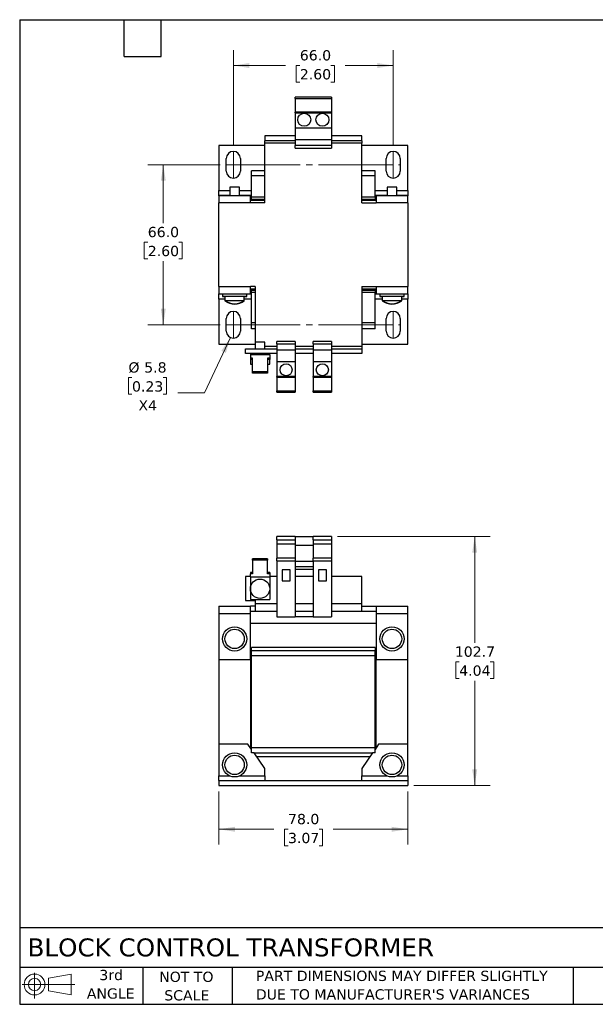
# Model space of a CAD drawing. Header units: millimetres. Extents: x 13 to 546, y 13 to 419.
# Tile 1 of 2: x 13 to 250, y 13 to 419. Entities that reach past the tile are written whole.
import ezdxf

# ---------------------------------------------------------------- set-up
doc = ezdxf.new("R2010")
doc.units = ezdxf.units.MM
doc.header["$LTSCALE"] = 2
doc.linetypes.add('SLD-Center', pattern=[19.05, 15.24, -1.27, 1.27, -1.27])
doc.linetypes.add('SLD-Solid', pattern=[0])
doc.layers.add('TEXT', color=140, linetype='SLD-Solid', lineweight=25)
doc.styles.add('SLDTEXTSTYLE0', font='VERDANA.TTF')
doc.dimstyles.new('SLDDIMSTYLE0', dxfattribs={"dimtxt": 4.316016, "dimasz": 6.604, "dimexe": 0, "dimexo": 0.0625, "dimgap": 1.079004, "dimtad": 0, "dimtih": 1, "dimtoh": 1, "dimrnd": 1e-09, "dimzin": 4, "dimdsep": 46, "dimtxsty": 'SLDTEXTSTYLE0', "dimsah": 1, "dimcen": 0.09, "dimadec": 0, "dimazin": 1, "dimtfac": 1, "dimtofl": 0, "dimtmove": 0, "dimatfit": 3, "dimfxl": 0, "dimfrac": 2, "dimtolj": 1, "dimtzin": 12, "dimarcsym": 0})
doc.dimstyles.new('SLDDIMSTYLE1', dxfattribs={"dimtxt": 4.316016, "dimasz": 6.604, "dimexe": 0, "dimexo": 0.0625, "dimgap": 1.079004, "dimtad": 0, "dimtih": 1, "dimtoh": 1, "dimrnd": 1e-09, "dimzin": 12, "dimdsep": 46, "dimtxsty": 'SLDTEXTSTYLE0', "dimsah": 1, "dimcen": 0.09, "dimadec": 0, "dimazin": 3, "dimtfac": 1, "dimtofl": 0, "dimtmove": 0, "dimatfit": 3, "dimfxl": 0, "dimfrac": 2, "dimtolj": 1, "dimtzin": 12, "dimarcsym": 0})
doc.dimstyles.new('SLDDIMSTYLE3', dxfattribs={"dimtxt": 4.316016, "dimasz": 6.604, "dimexe": 0, "dimexo": 0.0625, "dimgap": 1.079004, "dimtad": 0, "dimtih": 1, "dimtoh": 1, "dimrnd": 1e-09, "dimzin": 12, "dimdsep": 46, "dimtxsty": 'SLDTEXTSTYLE0', "dimsah": 1, "dimcen": 0, "dimadec": 0, "dimazin": 3, "dimtfac": 1, "dimtofl": 0, "dimtmove": 0, "dimatfit": 3, "dimfxl": 0, "dimfrac": 2, "dimtolj": 1, "dimtzin": 12, "dimarcsym": 0})

# ---------------------------------------------------------------- blocks, each defined once
blk = doc.blocks.new('Block11')
at = {"color": 7, "linetype": 'SLD-Solid', "lineweight": 18}
for p, q in [((5.18, 10.62), (5.18, 0)), ((10.96, 8.33), (20.35, 10.06)), ((10.96, 3.19), (10.96, 8.33)), ((20.35, 10.06), (20.35, 1.46)), ((0, 5.76), (21.75, 5.76)), ((10.96, 3.19), (20.35, 1.46))]:
    blk.add_line(p, q, dxfattribs=at)
for radius in [4.3, 2.57]:
    blk.add_circle((5.18, 5.76), radius, dxfattribs=at)
blk = doc.blocks.new('Block12')
at = {"color": 7, "linetype": 'Continuous'}
blk.add_blockref('Block11', (0, 0), dxfattribs=at)
blk = doc.blocks.new('_D')
at = {"color": 7, "linetype": 'SLD-Solid', "lineweight": 0}
for p, q in [((94.97, 100.49), (94.97, 78.6)), ((172.97, 100.49), (172.97, 78.6)), ((94.97, 84.95), (117.68, 84.95)), ((123.53, 84.95), (122.08, 84.95)), ((122.08, 84.95), (122.08, 78.09)), ((136.35, 84.95), (137.8, 84.95)), ((137.8, 84.95), (137.8, 78.09)), ((172.97, 84.95), (142.2, 84.95)), ((122.08, 78.09), (123.53, 78.09)), ((137.8, 78.09), (136.35, 78.09))]:
    blk.add_line(p, q, dxfattribs=at)
at = {"color": 7, "linetype": 'SLD-Solid', "lineweight": 18}
for points in [[(94.97, 84.95), (101.58, 83.93), (101.58, 85.97)], [(172.97, 84.95), (166.37, 85.97), (166.37, 83.93)]]:
    blk.add_solid(points, dxfattribs=at)
at = {"color": 7, "linetype": 'SLD-Solid', "lineweight": 18, "char_height": 4.233, "attachment_point": 1, "style": 'SLDTEXTSTYLE0'}
for s, insert in [('78.0', (123.53, 91.29)), ('3.07', (123.53, 83.47))]:
    blk.add_mtext(s, dxfattribs=dict(at, insert=insert))
blk = doc.blocks.new('_D_1')
at = {"color": 7, "linetype": 'SLD-Solid', "lineweight": 0}
for p, q in [((144.01, 205.73), (206.99, 205.73)), ((200.64, 205.73), (200.64, 161.87)), ((194.23, 154.04), (192.78, 154.04)), ((192.78, 154.04), (192.78, 147.18)), ((207.05, 154.04), (208.5, 154.04)), ((208.5, 154.04), (208.5, 147.18)), ((192.78, 147.18), (194.23, 147.18)), ((208.5, 147.18), (207.05, 147.18)), ((200.64, 103.03), (200.64, 146.22)), ((175.51, 103.03), (206.99, 103.03))]:
    blk.add_line(p, q, dxfattribs=at)
at = {"color": 7, "linetype": 'SLD-Solid', "lineweight": 18}
for points in [[(200.64, 205.73), (199.62, 199.12), (201.66, 199.12)], [(200.64, 103.03), (201.66, 109.63), (199.62, 109.63)]]:
    blk.add_solid(points, dxfattribs=at)
at = {"color": 7, "linetype": 'SLD-Solid', "lineweight": 18, "char_height": 4.233, "attachment_point": 1, "style": 'SLDTEXTSTYLE0'}
for s, insert in [('102.7', (192.43, 160.39)), ('4.04', (194.23, 152.56))]:
    blk.add_mtext(s, dxfattribs=dict(at, insert=insert))
blk = doc.blocks.new('_D_6')
at = {"color": 7, "linetype": 'SLD-Solid', "lineweight": 0}
for p, q in [((100.95, 367.27), (100.95, 406.54)), ((166.99, 367.27), (166.99, 406.54)), ((100.95, 400.19), (122.56, 400.19)), ((128.41, 400.19), (126.96, 400.19)), ((126.96, 400.19), (126.96, 393.33)), ((141.24, 400.19), (142.68, 400.19)), ((142.68, 400.19), (142.68, 393.33)), ((166.99, 400.19), (147.08, 400.19)), ((126.96, 393.33), (128.41, 393.33)), ((142.68, 393.33), (141.24, 393.33))]:
    blk.add_line(p, q, dxfattribs=at)
at = {"color": 7, "linetype": 'SLD-Solid', "lineweight": 18}
for points in [[(100.95, 400.19), (107.56, 399.17), (107.56, 401.2)], [(166.99, 400.19), (160.39, 401.2), (160.39, 399.17)]]:
    blk.add_solid(points, dxfattribs=at)
at = {"color": 7, "linetype": 'SLD-Solid', "lineweight": 18, "char_height": 4.233, "attachment_point": 1, "style": 'SLDTEXTSTYLE0'}
for s, insert in [('66.0', (128.41, 406.53)), ('2.60', (128.41, 398.7))]:
    blk.add_mtext(s, dxfattribs=dict(at, insert=insert))
blk = doc.blocks.new('_D_7')
at = {"color": 7, "linetype": 'SLD-Solid', "lineweight": 0}
for p, q in [((95.51, 359.23), (65.67, 359.23)), ((72.02, 359.23), (72.02, 335.06)), ((65.61, 327.23), (64.16, 327.23)), ((64.16, 327.23), (64.16, 320.37)), ((78.43, 327.23), (79.88, 327.23)), ((79.88, 327.23), (79.88, 320.37)), ((64.16, 320.37), (65.61, 320.37)), ((72.02, 293.19), (72.02, 319.41)), ((79.88, 320.37), (78.43, 320.37)), ((95.51, 293.19), (65.67, 293.19))]:
    blk.add_line(p, q, dxfattribs=at)
at = {"color": 7, "linetype": 'SLD-Solid', "lineweight": 18}
for points in [[(72.02, 359.23), (71, 352.63), (73.04, 352.63)], [(72.02, 293.19), (73.04, 299.8), (71, 299.8)]]:
    blk.add_solid(points, dxfattribs=at)
at = {"color": 7, "linetype": 'SLD-Solid', "lineweight": 18, "char_height": 4.233, "attachment_point": 1, "style": 'SLDTEXTSTYLE0'}
for s, insert in [('66.0', (65.61, 333.58)), ('2.60', (65.61, 325.75))]:
    blk.add_mtext(s, dxfattribs=dict(at, insert=insert))
blk = doc.blocks.new('_D_8')
at = {"color": 7, "linetype": 'SLD-Solid', "lineweight": 0}
for p, q in [((99.73, 287.96), (89.1, 265.08)), ((59.09, 271.35), (57.64, 271.35)), ((57.64, 271.35), (57.64, 264.49)), ((71.91, 271.35), (73.36, 271.35)), ((73.36, 271.35), (73.36, 264.49)), ((57.64, 264.49), (59.09, 264.49)), ((73.36, 264.49), (71.91, 264.49)), ((89.1, 265.08), (77.98, 265.08))]:
    blk.add_line(p, q, dxfattribs=at)
at = {"color": 7, "linetype": 'SLD-Solid', "lineweight": 18}
blk.add_solid([(99.73, 287.96), (96.03, 282.4), (97.87, 281.55)], dxfattribs=at)
at = {"color": 7, "linetype": 'SLD-Solid', "lineweight": 18, "char_height": 4.233, "attachment_point": 1, "style": 'SLDTEXTSTYLE0'}
for s, insert in [('%%c', (57.62, 277.69)), ('5.8', (64.14, 277.69)), ('0.23', (59.09, 269.86)), ('X4', (61.77, 262.04))]:
    blk.add_mtext(s, dxfattribs=dict(at, insert=insert))

msp = doc.modelspace()

# ---------------------------------------------------------------- linework, layer by layer
for p, q in [((141.473, 387.114), (126.473, 387.114)), ((126.473, 386.51), (126.473, 387.114)), ((126.473, 386.51), (141.473, 386.51)), ((126.473, 386.51), (126.473, 380.864)), ((141.473, 387.114), (141.473, 386.51)), ((141.473, 386.51), (141.473, 380.864)), ((141.473, 380.864), (126.473, 380.864)), ((126.473, 380.634), (126.473, 380.864)), ((126.473, 380.634), (141.473, 380.634)), ((126.473, 380.634), (126.473, 374.464)), ((141.473, 380.864), (141.473, 380.634)), ((141.473, 380.634), (141.473, 374.464)), ((126.473, 374.464), (141.473, 374.464)), ((126.473, 374.464), (126.473, 369.614)), ((141.473, 374.464), (141.473, 369.614)), ((113.973, 371.114), (113.973, 369.114)), ((126.473, 371.114), (113.973, 371.114)), ((153.973, 371.114), (141.473, 371.114)), ((153.973, 369.114), (153.973, 371.114)), ((113.973, 367.214), (94.973, 367.214)), ((94.973, 367.214), (94.973, 348.614)), ((126.473, 369.114), (113.973, 369.114)), ((113.973, 368.114), (113.973, 369.114)), ((126.473, 368.114), (113.973, 368.114)), ((113.973, 343.464), (113.973, 368.114)), ((126.473, 369.614), (141.473, 369.614)), ((126.473, 369.614), (126.473, 367.114)), ((141.473, 367.114), (126.473, 367.114)), ((126.473, 366.131), (126.473, 367.114)), ((126.473, 366.131), (141.473, 366.131)), ((141.473, 369.614), (141.473, 367.114)), ((153.973, 369.114), (141.473, 369.114)), ((153.973, 368.114), (141.473, 368.114)), ((141.473, 367.114), (141.473, 366.131)), ((153.973, 369.114), (153.973, 368.114)), ((153.973, 343.464), (153.973, 368.114)), ((172.973, 367.214), (153.973, 367.214)), ((172.973, 348.614), (172.973, 367.214)), ((98.053, 356.634), (98.053, 361.834)), ((103.853, 361.834), (103.853, 356.634)), ((164.093, 356.634), (164.093, 361.834)), ((169.893, 361.834), (169.893, 356.634)), ((113.973, 356.714), (108.473, 356.714)), ((108.473, 354.714), (108.473, 356.714)), ((113.973, 354.714), (108.473, 354.714)), ((108.473, 345.964), (108.473, 354.714)), ((159.473, 356.714), (153.973, 356.714)), ((159.473, 354.714), (153.973, 354.714)), ((159.473, 354.714), (159.473, 356.714)), ((159.473, 345.964), (159.473, 354.714)), ((99.473, 349.964), (99.473, 346.464)), ((103.473, 349.964), (99.473, 349.964)), ((103.473, 346.464), (103.473, 349.964)), ((164.473, 349.964), (164.473, 346.464)), ((168.473, 349.964), (164.473, 349.964)), ((168.473, 346.464), (168.473, 349.964)), ((94.973, 346.614), (94.973, 348.614)), ((94.973, 348.614), (99.473, 348.614)), ((94.973, 346.614), (99.473, 346.614)), ((94.973, 346.464), (94.973, 346.614)), ((107.973, 346.464), (94.973, 346.464)), ((94.973, 346.464), (94.973, 343.464)), ((103.473, 348.614), (108.473, 348.614)), ((103.473, 346.614), (106.973, 346.614)), ((106.973, 346.464), (106.973, 346.614)), ((106.973, 346.614), (108.473, 346.614)), ((107.973, 343.464), (107.973, 346.464)), ((108.473, 345.964), (113.973, 345.964)), ((108.473, 345.064), (108.473, 345.964)), ((153.973, 345.964), (159.473, 345.964)), ((159.473, 348.614), (164.473, 348.614)), ((159.473, 346.614), (160.973, 346.614)), ((159.473, 345.964), (159.473, 345.064)), ((159.973, 346.464), (159.973, 343.464)), ((172.973, 346.464), (159.973, 346.464)), ((160.973, 346.614), (164.473, 346.614)), ((160.973, 346.614), (160.973, 346.464)), ((168.473, 348.614), (172.973, 348.614)), ((168.473, 346.614), (172.973, 346.614)), ((172.973, 348.614), (172.973, 346.614)), ((172.973, 346.614), (172.973, 346.464)), ((172.973, 343.464), (172.973, 346.464)), ((94.973, 308.964), (94.973, 343.464)), ((107.973, 343.464), (94.973, 343.464)), ((107.973, 344.614), (108.473, 344.614)), ((113.973, 344.464), (107.973, 344.464)), ((113.973, 343.464), (107.973, 343.464)), ((108.473, 345.064), (113.973, 345.064)), ((108.473, 344.464), (108.473, 345.064)), ((153.973, 345.064), (159.473, 345.064)), ((159.973, 344.464), (153.973, 344.464)), ((153.973, 343.464), (159.973, 343.464)), ((159.473, 344.464), (159.473, 345.064)), ((159.473, 344.614), (159.973, 344.614)), ((172.973, 343.464), (159.973, 343.464)), ((172.973, 343.464), (172.973, 308.964)), ((94.973, 308.964), (107.973, 308.964)), ((94.973, 308.964), (94.973, 305.964)), ((109.973, 308.964), (107.973, 308.964)), ((107.973, 305.964), (107.973, 308.964)), ((109.973, 308.964), (109.973, 286.014)), ((153.973, 308.964), (159.973, 308.964)), ((153.973, 308.964), (153.973, 284.314)), ((159.973, 308.964), (172.973, 308.964)), ((159.973, 308.964), (159.973, 305.964)), ((172.973, 305.964), (172.973, 308.964)), ((94.973, 305.964), (107.973, 305.964)), ((94.973, 305.814), (94.973, 305.964)), ((96.473, 305.814), (94.973, 305.814)), ((94.973, 303.814), (94.973, 305.814)), ((96.473, 305.964), (96.473, 304.964)), ((96.473, 304.964), (96.473, 304.814)), ((96.473, 304.964), (106.473, 304.964)), ((96.473, 304.814), (97.473, 304.814)), ((97.473, 304.964), (97.473, 303.24)), ((105.473, 303.24), (105.473, 304.964)), ((105.473, 304.814), (106.473, 304.814)), ((106.473, 304.964), (106.473, 305.964)), ((106.973, 305.814), (106.473, 305.814)), ((106.473, 304.814), (106.473, 304.964)), ((106.973, 305.814), (106.973, 305.964)), ((108.473, 305.814), (106.973, 305.814)), ((107.973, 307.964), (109.973, 307.964)), ((107.973, 307.814), (108.473, 307.814)), ((108.473, 307.364), (108.473, 307.964)), ((109.973, 307.364), (108.473, 307.364)), ((108.473, 306.464), (108.473, 307.364)), ((109.973, 306.464), (108.473, 306.464)), ((108.473, 294.014), (108.473, 306.464)), ((153.973, 307.964), (159.973, 307.964)), ((159.473, 307.364), (153.973, 307.364)), ((159.473, 306.464), (153.973, 306.464)), ((159.473, 307.364), (159.473, 307.964)), ((159.473, 307.814), (159.973, 307.814)), ((159.473, 307.364), (159.473, 306.464)), ((159.473, 294.014), (159.473, 306.464)), ((160.973, 305.814), (159.473, 305.814)), ((159.973, 305.964), (172.973, 305.964)), ((160.973, 305.964), (160.973, 305.814)), ((161.473, 305.814), (160.973, 305.814)), ((161.473, 305.964), (161.473, 304.964)), ((161.473, 304.964), (161.473, 304.814)), ((161.473, 304.964), (171.473, 304.964)), ((161.473, 304.814), (162.473, 304.814)), ((162.473, 304.964), (162.473, 303.24)), ((170.473, 303.24), (170.473, 304.964)), ((170.473, 304.814), (171.473, 304.814)), ((171.473, 304.964), (171.473, 305.964)), ((172.973, 305.814), (171.473, 305.814)), ((171.473, 304.814), (171.473, 304.964)), ((172.973, 305.964), (172.973, 305.814)), ((172.973, 305.814), (172.973, 303.814)), ((94.973, 303.814), (94.973, 285.214)), ((97.473, 303.814), (94.973, 303.814)), ((97.473, 303.24), (97.473, 303.09)), ((97.473, 303.24), (105.473, 303.24)), ((97.473, 303.09), (97.673, 303.09)), ((105.273, 303.09), (105.473, 303.09)), ((108.473, 303.814), (105.473, 303.814)), ((105.473, 303.09), (105.473, 303.24)), ((162.473, 303.814), (159.473, 303.814)), ((162.473, 303.24), (162.473, 303.09)), ((162.473, 303.24), (170.473, 303.24)), ((162.473, 303.09), (162.673, 303.09)), ((170.273, 303.09), (170.473, 303.09)), ((172.973, 303.814), (170.473, 303.814)), ((170.473, 303.09), (170.473, 303.24)), ((172.973, 285.214), (172.973, 303.814)), ((98.053, 290.594), (98.053, 295.794)), ((103.853, 295.794), (103.853, 290.594)), ((109.973, 294.014), (108.473, 294.014)), ((108.473, 291.514), (108.473, 294.014)), ((159.473, 294.014), (153.973, 294.014)), ((159.473, 291.514), (159.473, 294.014)), ((164.093, 290.594), (164.093, 295.794)), ((169.893, 295.794), (169.893, 290.594)), ((109.973, 291.514), (108.473, 291.514)), ((159.473, 291.514), (153.973, 291.514)), ((94.973, 285.214), (109.973, 285.214)), ((109.973, 286.014), (109.973, 283.314)), ((111.973, 286.014), (109.973, 286.014)), ((113.973, 286.014), (111.973, 286.014)), ((113.973, 283.314), (113.973, 286.014)), ((126.473, 286.296), (118.973, 286.296)), ((118.973, 285.314), (118.973, 286.296)), ((118.973, 285.314), (126.473, 285.314)), ((118.973, 285.314), (118.973, 282.814)), ((126.473, 286.296), (126.473, 285.314)), ((126.473, 285.314), (126.473, 282.814)), ((141.473, 286.296), (133.973, 286.296)), ((133.973, 285.314), (133.973, 286.296)), ((133.973, 285.314), (141.473, 285.314)), ((133.973, 285.314), (133.973, 282.814)), ((141.473, 286.296), (141.473, 285.314)), ((141.473, 285.314), (141.473, 282.814)), ((153.973, 285.214), (172.973, 285.214)), ((105.973, 281.314), (105.973, 283.314)), ((105.973, 283.314), (118.973, 283.314)), ((118.973, 281.314), (105.973, 281.314)), ((107.973, 281.314), (107.973, 280.814)), ((107.973, 280.814), (107.973, 279.399)), ((115.973, 280.814), (107.973, 280.814)), ((113.973, 284.314), (118.973, 284.314)), ((115.973, 280.814), (115.973, 281.314)), ((115.973, 280.814), (115.973, 279.399)), ((118.973, 282.814), (126.473, 282.814)), ((118.973, 282.814), (118.973, 277.964)), ((126.473, 284.314), (133.973, 284.314)), ((126.473, 283.314), (133.973, 283.314)), ((126.473, 282.814), (126.473, 277.964)), ((133.973, 281.314), (126.473, 281.314)), ((133.973, 282.814), (141.473, 282.814)), ((133.973, 282.814), (133.973, 277.964)), ((141.473, 284.314), (153.973, 284.314)), ((141.473, 283.314), (153.973, 283.314)), ((141.473, 282.814), (141.473, 277.964)), ((153.973, 281.314), (141.473, 281.314)), ((153.973, 284.314), (153.973, 283.314)), ((153.973, 283.314), (153.973, 281.314)), ((108.823, 279.399), (107.973, 279.399)), ((107.973, 279.399), (107.973, 278.834)), ((107.973, 278.834), (107.973, 276.914)), ((108.823, 278.834), (107.973, 278.834)), ((107.973, 276.914), (108.823, 276.914)), ((108.823, 273.742), (108.823, 279.399)), ((115.973, 279.399), (115.123, 279.399)), ((115.123, 279.399), (115.123, 273.742)), ((115.973, 278.834), (115.123, 278.834)), ((115.123, 276.914), (115.973, 276.914)), ((115.973, 279.399), (115.973, 278.834)), ((115.973, 276.914), (115.973, 278.834)), ((118.973, 277.964), (126.473, 277.964)), ((118.973, 277.964), (118.973, 271.793)), ((126.473, 277.964), (126.473, 271.793)), ((133.973, 277.964), (141.473, 277.964)), ((133.973, 277.964), (133.973, 271.793)), ((141.473, 277.964), (141.473, 271.793)), ((115.123, 273.742), (108.823, 273.742)), ((108.823, 273.177), (108.823, 273.742)), ((115.123, 273.177), (108.823, 273.177)), ((115.123, 273.742), (115.123, 273.177)), ((126.473, 271.793), (118.973, 271.793)), ((118.973, 271.564), (118.973, 271.793)), ((118.973, 271.564), (126.473, 271.564)), ((118.973, 271.564), (118.973, 265.917)), ((126.473, 271.793), (126.473, 271.564)), ((126.473, 271.564), (126.473, 265.917)), ((141.473, 271.793), (133.973, 271.793)), ((133.973, 271.564), (133.973, 271.793)), ((133.973, 271.564), (141.473, 271.564)), ((133.973, 271.564), (133.973, 265.917)), ((141.473, 271.793), (141.473, 271.564)), ((141.473, 271.564), (141.473, 265.917)), ((118.973, 265.917), (126.473, 265.917)), ((118.973, 265.314), (118.973, 265.917)), ((118.973, 265.314), (126.473, 265.314)), ((126.473, 265.917), (126.473, 265.314)), ((133.973, 265.917), (141.473, 265.917)), ((133.973, 265.314), (133.973, 265.917)), ((133.973, 265.314), (141.473, 265.314)), ((141.473, 265.917), (141.473, 265.314)), ((126.473, 205.727), (118.973, 205.727)), ((118.973, 204.427), (118.973, 205.727)), ((118.973, 204.427), (126.473, 204.427)), ((118.973, 204.427), (118.973, 202.573)), ((126.473, 205.727), (126.473, 204.427)), ((126.473, 205.727), (133.973, 205.727)), ((126.473, 204.427), (126.473, 202.573)), ((141.473, 205.727), (133.973, 205.727)), ((133.973, 204.427), (133.973, 205.727)), ((133.973, 204.427), (141.473, 204.427)), ((133.973, 204.427), (133.973, 202.573)), ((141.473, 205.727), (141.473, 204.427)), ((141.473, 204.427), (141.473, 202.573)), ((126.473, 202.573), (118.973, 202.573)), ((118.973, 202.573), (118.973, 196.913)), ((126.473, 202.573), (126.473, 196.913)), ((126.473, 202.227), (133.973, 202.227)), ((141.473, 202.573), (133.973, 202.573)), ((133.973, 202.573), (133.973, 196.913)), ((141.473, 202.573), (141.473, 196.913)), ((115.123, 196.548), (108.823, 196.548)), ((108.823, 195.983), (108.823, 196.548)), ((115.123, 195.983), (108.823, 195.983)), ((108.823, 195.983), (108.823, 190.326)), ((115.123, 196.548), (115.123, 195.983)), ((115.123, 190.326), (115.123, 195.983)), ((126.473, 196.913), (118.973, 196.913)), ((118.973, 195.713), (118.973, 196.913)), ((118.973, 195.713), (126.473, 195.713)), ((118.973, 195.713), (118.973, 172.613)), ((126.473, 196.913), (126.473, 195.713)), ((126.473, 195.713), (126.473, 172.613)), ((126.473, 195.673), (133.973, 195.673)), ((133.973, 195.713), (133.973, 196.913)), ((141.473, 196.913), (133.973, 196.913)), ((133.973, 195.713), (141.473, 195.713)), ((133.973, 195.713), (133.973, 172.613)), ((141.473, 196.913), (141.473, 195.713)), ((141.473, 195.713), (141.473, 172.613)), ((124.373, 192.027), (121.073, 192.027)), ((121.073, 192.027), (121.073, 187.527)), ((124.373, 187.527), (124.373, 192.027)), ((133.973, 193.227), (126.473, 193.227)), ((126.473, 192.244), (133.973, 192.244)), ((139.373, 192.027), (136.073, 192.027)), ((136.073, 192.027), (136.073, 187.527)), ((139.373, 187.527), (139.373, 192.027)), ((105.973, 189.227), (105.973, 179.327)), ((107.973, 189.227), (105.973, 189.227)), ((107.973, 190.891), (107.973, 190.326)), ((108.823, 190.891), (107.973, 190.891)), ((107.973, 189.146), (107.973, 190.326)), ((108.823, 190.326), (107.973, 190.326)), ((107.973, 189.146), (115.973, 189.146)), ((107.973, 189.146), (107.973, 184.227)), ((115.973, 190.891), (115.123, 190.891)), ((115.973, 190.326), (115.123, 190.326)), ((115.973, 190.891), (115.973, 190.326)), ((115.973, 190.326), (115.973, 189.146)), ((118.973, 189.227), (115.973, 189.227)), ((115.973, 189.146), (115.973, 184.227)), ((121.073, 187.527), (124.373, 187.527)), ((133.973, 189.227), (126.473, 189.227)), ((136.073, 187.527), (139.373, 187.527)), ((153.973, 189.227), (141.473, 189.227)), ((153.973, 178.027), (153.973, 189.227)), ((107.973, 184.227), (107.973, 179.727)), ((115.973, 184.227), (115.973, 179.727)), ((105.973, 179.327), (109.973, 179.327)), ((107.973, 179.727), (115.973, 179.727)), ((109.973, 179.327), (109.973, 178.027)), ((94.973, 177.027), (94.973, 174.027)), ((94.973, 177.027), (107.973, 177.027)), ((107.973, 174.027), (107.973, 177.027)), ((109.973, 177.027), (107.973, 177.027)), ((107.973, 175.027), (109.973, 175.027)), ((118.973, 178.027), (109.973, 178.027)), ((109.973, 178.027), (109.973, 175.027)), ((109.973, 175.027), (118.973, 175.027)), ((133.973, 178.027), (126.473, 178.027)), ((126.473, 175.027), (133.973, 175.027)), ((153.973, 178.027), (141.473, 178.027)), ((141.473, 175.027), (153.973, 175.027)), ((153.973, 175.027), (153.973, 178.027)), ((153.973, 177.027), (159.973, 177.027)), ((153.973, 175.027), (159.973, 175.027)), ((159.973, 177.027), (159.973, 174.027)), ((159.973, 177.027), (172.973, 177.027)), ((172.973, 174.027), (172.973, 177.027)), ((94.973, 174.027), (107.973, 174.027)), ((94.973, 174.027), (94.973, 155.027)), ((107.973, 155.027), (107.973, 174.027)), ((118.973, 172.613), (126.473, 172.613)), ((133.973, 172.613), (126.473, 172.613)), ((133.973, 172.613), (141.473, 172.613)), ((159.973, 174.027), (172.973, 174.027)), ((159.973, 174.027), (159.973, 155.027)), ((172.973, 155.027), (172.973, 174.027)), ((107.973, 170.027), (159.973, 170.027)), ((159.473, 160.026), (108.473, 160.026)), ((108.473, 158.726), (108.473, 160.026)), ((108.473, 158.726), (159.473, 158.726)), ((108.473, 156.526), (108.473, 158.726)), ((159.473, 160.026), (159.473, 158.726)), ((159.473, 156.526), (159.473, 158.726)), ((94.973, 155.027), (107.973, 155.027)), ((94.973, 155.027), (94.973, 120.026)), ((107.973, 157.027), (108.473, 157.027)), ((107.973, 155.027), (107.973, 118.598)), ((108.473, 118.526), (108.473, 156.526)), ((159.473, 156.526), (108.473, 156.526)), ((159.473, 157.027), (159.973, 157.027)), ((159.473, 118.526), (159.473, 156.526)), ((159.973, 155.027), (172.973, 155.027)), ((159.973, 118.598), (159.973, 155.027)), ((172.973, 120.026), (172.973, 155.027)), ((106.973, 120.026), (94.973, 120.026)), ((94.973, 120.026), (94.973, 107.026)), ((108.473, 117.883), (106.973, 120.026)), ((108.473, 118.026), (108.373, 118.026)), ((159.473, 118.526), (108.473, 118.526)), ((108.473, 116.441), (108.473, 118.526)), ((160.973, 120.026), (159.473, 117.883)), ((159.473, 116.441), (159.473, 118.526)), ((159.573, 118.026), (159.473, 118.026)), ((172.973, 120.026), (160.973, 120.026)), ((172.973, 107.026), (172.973, 120.026)), ((109.482, 116.441), (108.473, 116.441)), ((113.973, 110.026), (109.482, 116.441)), ((158.383, 116.326), (109.563, 116.326)), ((110.473, 115.026), (157.473, 115.026)), ((158.463, 116.441), (153.973, 110.026)), ((159.473, 116.441), (158.463, 116.441)), ((113.973, 107.026), (113.973, 110.026)), ((153.973, 110.026), (153.973, 107.026)), ((94.973, 107.026), (99.293, 107.026)), ((94.973, 105.026), (94.973, 107.026)), ((103.652, 107.026), (113.973, 107.026)), ((113.973, 107.026), (113.973, 105.026)), ((153.973, 107.026), (164.293, 107.026)), ((153.973, 105.026), (153.973, 107.026)), ((168.652, 107.026), (172.973, 107.026)), ((172.973, 107.026), (172.973, 105.026)), ((94.973, 105.026), (94.973, 103.026)), ((94.973, 105.026), (172.973, 105.026)), ((94.973, 103.026), (172.973, 103.026)), ((172.973, 105.026), (172.973, 103.026))]:
    msp.add_line(p, q)
at = {"color": 7, "linetype": 'SLD-Center', "lineweight": 18}
for p, q in [((100.953, 364.734), (100.953, 353.734)), ((166.993, 364.734), (166.993, 353.734)), ((98.053, 359.234), (169.893, 359.234)), ((100.953, 298.694), (100.953, 287.694)), ((166.993, 298.694), (166.993, 287.694)), ((98.053, 293.194), (169.893, 293.194))]:
    msp.add_line(p, q, dxfattribs=at)
for centre, radius in [((130.223, 377.814), 2.7), ((137.723, 377.814), 2.7), ((122.723, 274.614), 2.5), ((137.723, 274.614), 2.5), ((111.973, 184.227), 4), ((101.473, 163.527), 5), ((101.473, 163.527), 4), ((166.473, 163.527), 5), ((166.473, 163.527), 4), ((101.473, 111.526), 5), ((101.473, 111.526), 4), ((166.473, 111.526), 5), ((166.473, 111.526), 4)]:
    msp.add_circle(centre, radius)
for centre, radius, start, end in [((100.953, 361.834), 2.9, 0, 180), ((166.993, 361.834), 2.9, 0, 180), ((100.953, 356.634), 2.9, 180, 0), ((166.993, 356.634), 2.9, 180, 0), ((101.473, 308.364), 6.5, 232.02013, 270), ((101.473, 308.214), 6.5, 232.02013, 270), ((101.473, 308.364), 6.5, 270, 307.97987), ((101.473, 308.214), 6.5, 270, 307.97987), ((166.473, 308.364), 6.5, 232.02013, 270), ((166.473, 308.214), 6.5, 232.02013, 270), ((166.473, 308.364), 6.5, 270, 307.97987), ((166.473, 308.214), 6.5, 270, 307.97987), ((100.953, 295.794), 2.9, 0, 180), ((166.993, 295.794), 2.9, 0, 180), ((100.953, 290.594), 2.9, 180, 0), ((166.993, 290.594), 2.9, 180, 0)]:
    msp.add_arc(centre, radius, start, end)
at = {"layer": 'TEXT'}
for p, q in [((12.7, 419.1), (546.1, 419.1)), ((12.7, 419.1), (12.7, 12.7)), ((55.88, 403.86), (55.88, 419.1)), ((71.12, 403.86), (71.12, 419.1)), ((55.88, 403.86), (71.12, 403.86)), ((546.1, 44.252), (12.7, 44.252)), ((546.1, 27.94), (12.7, 27.94)), ((63.5, 27.94), (63.5, 12.7)), ((100.423, 27.94), (100.423, 12.7)), ((241.293, 27.94), (241.293, 12.7)), ((12.7, 12.7), (546.1, 12.7))]:
    msp.add_line(p, q, dxfattribs=at)

# ---------------------------------------------------------------- block references
msp.add_blockref('Block12', (13.676, 15.108), dxfattribs=at)

# ---------------------------------------------------------------- texts
at = {"layer": 'TEXT', "style": 'SLDTEXTSTYLE0'}
for s, insert, char_height, attachment_point in [('BLOCK CONTROL TRANSFORMER', (15.931, 39.889), 7.40833, 1), ('3rd', (50.493, 26.921), 4.2333, 2), ('NOT TO', (81.537, 26.172), 4.2333, 2), ('PART DIMENSIONS MAY DIFFER SLIGHTLY ', (110.239, 26.562), 4.23333, 1), ('ANGLE', (50.298, 19.276), 4.2333, 2), ('SCALE', (81.729, 18.527), 4.2333, 2), ("DUE TO MANUFACTURER'S VARIANCES", (110.239, 18.917), 4.23333, 1)]:
    msp.add_mtext(s, dxfattribs=dict(at, insert=insert, char_height=char_height, attachment_point=attachment_point))

# ---------------------------------------------------------------- dimensions: what is measured, and where the dimension line sits
at = {"color": 7, "linetype": 'SLD-Solid', "lineweight": 18}
for base, p1, p2, angle, dimstyle, picture, middle in [((166.993, 400.187), (100.953, 364.734), (166.993, 364.734), 0, 'SLDDIMSTYLE0', '_D_6', (134.823, 400.187)), ((72.02, 293.194), (98.053, 359.234), (98.053, 293.194), 90, 'SLDDIMSTYLE0', '_D_7', (72.02, 327.232)), ((200.64, 205.727), (172.973, 103.026), (141.473, 205.727), 90, 'SLDDIMSTYLE1', '_D_1', (200.64, 154.042))]:
    dim = msp.add_linear_dim(base=base, p1=p1, p2=p2, angle=angle, dimstyle=dimstyle, dxfattribs=at)
    dim.commit()
    dim.dimension.update_dxf_attribs({"geometry": picture, "text_midpoint": middle, "dimtype": 160})
dim = msp.add_diameter_dim_2p(p1=(102.175, 293.224), p2=(99.731, 287.964), text='<>\\PX4', dimstyle='SLDDIMSTYLE3', dxfattribs=at)
dim.commit()
dim.dimension.update_dxf_attribs({"geometry": '_D_8', "text_midpoint": (65.498, 267.31), "dimtype": 163})
dim = msp.add_linear_dim(base=(172.973, 84.95), p1=(94.973, 103.026), p2=(172.973, 103.026), dimstyle='SLDDIMSTYLE0', dxfattribs=at)
dim.commit()
dim.dimension.update_dxf_attribs({"geometry": '_D', "text_midpoint": (129.941, 84.95), "dimtype": 160})

doc.saveas('drawing.dxf')
